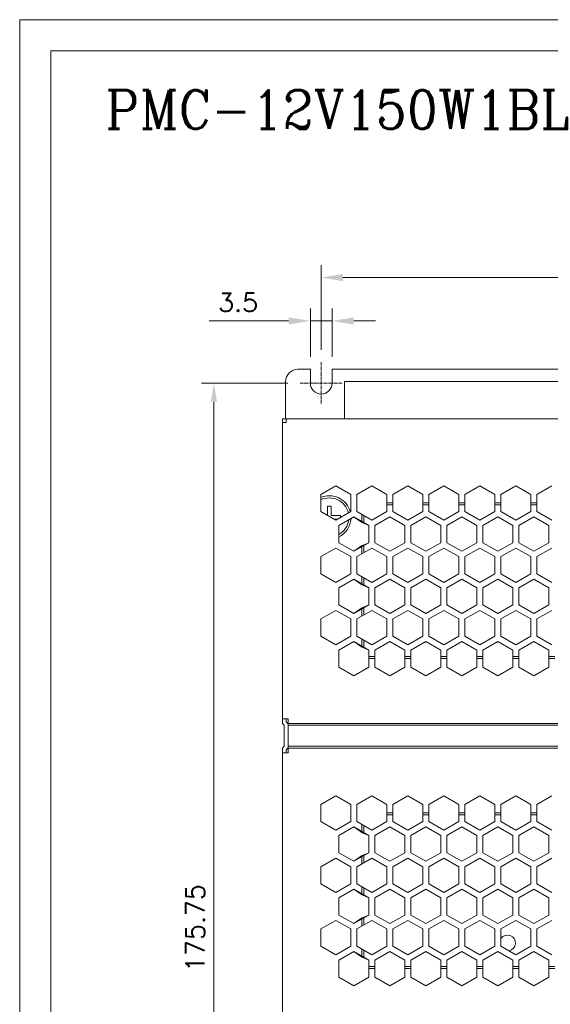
# Model space of a CAD drawing. Header units: inches. Extents: x -123 to 4816, y -2998 to 548.
# Tile 110 of 148: x 4206 to 4291, y -230 to -71. Entities that reach past the tile are written whole.
import ezdxf

# ---------------------------------------------------------------- set-up
doc = ezdxf.new("R2010")
doc.units = ezdxf.units.IN
doc.header["$MEASUREMENT"] = 0
doc.linetypes.add('CENTER2', pattern=[28.575, 19.05, -3.175, 3.175, -3.175])
doc.layers.get('0').update_dxf_attribs({"lineweight": 0})
doc.layers.get('Defpoints').update_dxf_attribs({"lineweight": 0})
for name, color, linetype, lineweight in [('Center', 1, 'CENTER2', 0), ('Dimension', 2, 'Continuous', 9), ('Text', 4, 'Continuous', 13)]:
    doc.layers.add(name, color=color, linetype=linetype, lineweight=lineweight)
doc.styles.add('ROMANC', font='romanc')
doc.styles.add('ROMANS', font='romans')
doc.dimstyles.new('yutana', dxfattribs={"dimtxt": 3.5, "dimasz": 3.5, "dimexe": 2, "dimexo": 2, "dimgap": 1.5, "dimtad": 1, "dimdec": 1, "dimzin": 0, "dimdsep": 46, "dimtxsty": 'Standard', "dimcen": 0, "dimadec": 0, "dimazin": 0, "dimtp": 0.01, "dimtm": 0.01, "dimtfac": 1, "dimtdec": 1, "dimtmove": 0, "dimatfit": 3, "dimfxl": 1, "dimtolj": 1, "dimtzin": 0, "dimlwd": 0, "dimlwe": 0, "dimarcsym": 0})

# ---------------------------------------------------------------- blocks, each defined once
blk = doc.blocks.new('*D1042')
at = {"layer": 'Defpoints', "color": 0}
for p in [(4345.09, -112.92), (4254.34, -126.56), (4345.09, -127.7)]:
    blk.add_point(p, dxfattribs=at)
at = {"layer": 'Dimension', "color": 0, "lineweight": 0}
for p, q in [((4254.34, -124.56), (4254.34, -110.92)), ((4345.09, -125.7), (4345.09, -110.92)), ((4257.84, -112.92), (4341.59, -112.92))]:
    blk.add_line(p, q, dxfattribs=at)
at = {"layer": 'Dimension', "color": 0}
for points in [[(4257.84, -112.34), (4257.84, -113.5), (4254.34, -112.92)], [(4341.59, -113.5), (4341.59, -112.34), (4345.09, -112.92)]]:
    blk.add_solid(points, dxfattribs=at)
at = {"layer": 'Dimension', "color": 0, "lineweight": 0, "insert": (4299.72, -109.92), "char_height": 3, "attachment_point": 5, "style": 'ROMANS'}
blk.add_mtext('\\A1;90.8', dxfattribs=at)
blk = doc.blocks.new('*D1043')
at = {"layer": 'Defpoints', "color": 0}
for p in [(4250.95, -129.95), (4237.05, -305.7), (4248.59, -305.7)]:
    blk.add_point(p, dxfattribs=at)
at = {"layer": 'Dimension', "color": 0, "lineweight": 0}
for p, q in [((4248.95, -129.95), (4235.05, -129.95)), ((4237.05, -132.95), (4237.05, -302.7)), ((4246.59, -305.7), (4235.05, -305.7))]:
    blk.add_line(p, q, dxfattribs=at)
at = {"layer": 'Dimension', "color": 0}
for points in [[(4237.55, -132.95), (4236.55, -132.95), (4237.05, -129.95)], [(4236.55, -302.7), (4237.55, -302.7), (4237.05, -305.7)]]:
    blk.add_solid(points, dxfattribs=at)
at = {"layer": 'Dimension', "color": 0, "lineweight": 0, "insert": (4234.05, -217.83), "char_height": 3, "attachment_point": 5, "rotation": 90, "style": 'ROMANS'}
blk.add_mtext('\\A1;175.75', dxfattribs=at)
blk = doc.blocks.new('*D1044')
at = {"layer": 'Defpoints', "color": 0}
for p in [(4252.59, -119.92), (4252.59, -127.7), (4256.09, -127.7)]:
    blk.add_point(p, dxfattribs=at)
at = {"layer": 'Dimension', "color": 0, "lineweight": 0}
for p, q in [((4252.59, -125.7), (4252.59, -117.92)), ((4256.09, -125.7), (4256.09, -117.92)), ((4249.09, -119.92), (4236.31, -119.92)), ((4256.09, -119.92), (4252.59, -119.92)), ((4259.59, -119.92), (4263.09, -119.92))]:
    blk.add_line(p, q, dxfattribs=at)
at = {"layer": 'Dimension', "color": 0}
for points in [[(4249.09, -120.5), (4249.09, -119.34), (4252.59, -119.92)], [(4259.59, -119.34), (4259.59, -120.5), (4256.09, -119.92)]]:
    blk.add_solid(points, dxfattribs=at)
at = {"layer": 'Dimension', "color": 0, "lineweight": 0, "insert": (4240.95, -116.92), "char_height": 3, "attachment_point": 5, "style": 'ROMANS'}
blk.add_mtext('\\A1;3.5', dxfattribs=at)

msp = doc.modelspace()

# ---------------------------------------------------------------- linework, layer by layer
at = {"color": 7, "linetype": 'Continuous'}
for p, q in [((4252.593, -127.704), (4250.593, -127.704)), ((4252.593, -127.704), (4252.593, -129.954)), ((4256.093, -127.704), (4256.093, -129.954)), ((4343.593, -127.704), (4256.093, -127.704)), ((4248.593, -135.704), (4248.593, -129.704)), ((4258.093, -135.704), (4258.093, -129.704)), ((4343.593, -129.704), (4258.093, -129.704)), ((4248.093, -135.704), (4248.093, -184.817)), ((4248.693, -135.704), (4248.093, -135.704)), ((4248.093, -136.304), (4248.693, -136.304)), ((4248.693, -136.304), (4248.693, -135.704)), ((4342.993, -135.704), (4248.693, -135.704)), ((4254.293, -147.885), (4256.693, -146.499)), ((4256.693, -146.499), (4259.093, -147.885)), ((4260.093, -147.885), (4262.493, -146.499)), ((4262.493, -146.499), (4264.893, -147.885)), ((4265.893, -147.885), (4268.293, -146.499)), ((4268.293, -146.499), (4270.693, -147.885)), ((4271.693, -147.885), (4274.093, -146.499)), ((4274.093, -146.499), (4276.493, -147.885)), ((4277.493, -147.885), (4279.893, -146.499)), ((4279.893, -146.499), (4282.293, -147.885)), ((4283.293, -147.885), (4285.693, -146.499)), ((4285.693, -146.499), (4288.093, -147.885)), ((4289.093, -147.885), (4291.493, -146.499)), ((4254.293, -150.656), (4254.293, -147.885)), ((4259.093, -147.885), (4259.093, -150.656)), ((4260.093, -150.656), (4260.093, -147.885)), ((4264.893, -150.656), (4264.893, -147.885)), ((4265.893, -149.254), (4264.893, -149.254)), ((4265.893, -150.656), (4265.893, -147.885)), ((4270.693, -150.656), (4270.693, -147.885)), ((4271.693, -149.254), (4270.693, -149.254)), ((4271.693, -150.656), (4271.693, -147.885)), ((4276.493, -150.656), (4276.493, -147.885)), ((4277.493, -149.254), (4276.493, -149.254)), ((4277.493, -150.656), (4277.493, -147.885)), ((4282.293, -150.656), (4282.293, -147.885)), ((4283.293, -149.254), (4282.293, -149.254)), ((4283.293, -150.656), (4283.293, -147.885)), ((4288.093, -150.656), (4288.093, -147.885)), ((4289.093, -149.254), (4288.093, -149.254)), ((4289.093, -150.656), (4289.093, -147.885)), ((4256.693, -152.042), (4254.293, -150.656)), ((4255.343, -151.262), (4255.343, -149.804)), ((4255.343, -149.804), (4255.943, -149.804)), ((4255.943, -149.804), (4255.943, -151.304)), ((4259.093, -150.656), (4256.693, -152.042)), ((4262.493, -152.042), (4260.093, -150.656)), ((4262.493, -152.042), (4264.893, -150.656)), ((4264.893, -149.554), (4265.893, -149.554)), ((4265.893, -150.656), (4268.293, -152.042)), ((4270.693, -150.656), (4268.293, -152.042)), ((4270.693, -149.554), (4271.693, -149.554)), ((4271.693, -150.656), (4274.093, -152.042)), ((4274.093, -152.042), (4276.493, -150.656)), ((4276.493, -149.554), (4277.493, -149.554)), ((4277.493, -150.656), (4279.893, -152.042)), ((4279.893, -152.042), (4282.293, -150.656)), ((4282.293, -149.554), (4283.293, -149.554)), ((4283.293, -150.656), (4285.693, -152.042)), ((4288.093, -150.656), (4285.693, -152.042)), ((4288.093, -149.554), (4289.093, -149.554)), ((4289.093, -150.656), (4291.493, -152.042)), ((4255.943, -151.304), (4257.443, -151.304)), ((4256.931, -151.904), (4256.455, -151.904)), ((4257.193, -152.908), (4259.593, -151.522)), ((4257.443, -151.304), (4257.443, -151.609)), ((4259.593, -151.522), (4260.644, -152.273)), ((4261.993, -152.908), (4259.593, -151.522)), ((4260.644, -152.273), (4260.944, -152.446)), ((4260.893, -152.273), (4260.644, -152.273)), ((4260.893, -152.273), (4260.893, -151.118)), ((4261.193, -152.446), (4261.193, -151.291)), ((4265.393, -151.522), (4262.993, -152.908)), ((4267.793, -152.908), (4265.393, -151.522)), ((4271.193, -151.522), (4268.793, -152.908)), ((4273.593, -152.908), (4271.193, -151.522)), ((4276.993, -151.522), (4274.593, -152.908)), ((4279.393, -152.908), (4276.993, -151.522)), ((4282.793, -151.522), (4280.393, -152.908)), ((4285.193, -152.908), (4282.793, -151.522)), ((4288.593, -151.522), (4286.193, -152.908)), ((4290.993, -152.908), (4288.593, -151.522)), ((4257.193, -155.679), (4257.193, -152.908)), ((4261.993, -152.908), (4260.944, -152.446)), ((4261.193, -152.446), (4260.944, -152.446)), ((4261.993, -152.908), (4261.993, -155.679)), ((4262.993, -152.908), (4262.993, -155.679)), ((4267.793, -152.908), (4267.793, -155.679)), ((4268.793, -152.908), (4268.793, -155.679)), ((4273.593, -152.908), (4273.593, -155.679)), ((4274.593, -152.908), (4274.593, -155.679)), ((4279.393, -152.908), (4279.393, -155.679)), ((4280.393, -152.908), (4280.393, -155.679)), ((4285.193, -152.908), (4285.193, -155.679)), ((4286.193, -152.908), (4286.193, -155.679)), ((4290.993, -152.908), (4290.993, -155.679)), ((4254.293, -157.931), (4256.693, -156.545)), ((4256.693, -156.545), (4259.093, -157.931)), ((4259.593, -157.065), (4257.193, -155.679)), ((4259.593, -157.065), (4261.993, -155.679)), ((4260.644, -156.314), (4259.593, -157.065)), ((4260.093, -157.931), (4262.493, -156.545)), ((4260.644, -156.314), (4260.944, -156.141)), ((4260.893, -156.314), (4260.644, -156.314)), ((4260.893, -157.469), (4260.893, -156.314)), ((4261.993, -155.679), (4260.944, -156.141)), ((4261.193, -156.141), (4260.944, -156.141)), ((4261.193, -157.296), (4261.193, -156.141)), ((4264.893, -157.931), (4262.493, -156.545)), ((4262.993, -155.679), (4265.393, -157.065)), ((4265.393, -157.065), (4267.793, -155.679)), ((4268.293, -156.545), (4265.893, -157.931)), ((4270.693, -157.931), (4268.293, -156.545)), ((4271.193, -157.065), (4268.793, -155.679)), ((4271.193, -157.065), (4273.593, -155.679)), ((4274.093, -156.545), (4271.693, -157.931)), ((4276.493, -157.931), (4274.093, -156.545)), ((4274.593, -155.679), (4276.993, -157.065)), ((4279.393, -155.679), (4276.993, -157.065)), ((4279.893, -156.545), (4277.493, -157.931)), ((4282.293, -157.931), (4279.893, -156.545)), ((4280.393, -155.679), (4282.793, -157.065)), ((4282.793, -157.065), (4285.193, -155.679)), ((4285.693, -156.545), (4283.293, -157.931)), ((4288.093, -157.931), (4285.693, -156.545)), ((4286.193, -155.679), (4288.593, -157.065)), ((4288.593, -157.065), (4290.993, -155.679)), ((4291.493, -156.545), (4289.093, -157.931)), ((4254.293, -160.702), (4254.293, -157.931)), ((4259.093, -157.931), (4259.093, -160.702)), ((4260.093, -160.702), (4260.093, -157.931)), ((4264.893, -160.702), (4264.893, -157.931)), ((4265.893, -160.702), (4265.893, -157.931)), ((4270.693, -160.702), (4270.693, -157.931)), ((4271.693, -160.702), (4271.693, -157.931)), ((4276.493, -160.702), (4276.493, -157.931)), ((4277.493, -160.702), (4277.493, -157.931)), ((4282.293, -160.702), (4282.293, -157.931)), ((4283.293, -160.702), (4283.293, -157.931)), ((4288.093, -160.702), (4288.093, -157.931)), ((4289.093, -160.702), (4289.093, -157.931)), ((4256.693, -162.088), (4254.293, -160.702)), ((4259.093, -160.702), (4256.693, -162.088)), ((4257.193, -162.954), (4259.593, -161.568)), ((4259.593, -161.568), (4260.644, -162.318)), ((4261.993, -162.954), (4259.593, -161.568)), ((4262.493, -162.088), (4260.093, -160.702)), ((4260.893, -162.318), (4260.893, -161.164)), ((4261.193, -162.492), (4261.193, -161.337)), ((4262.493, -162.088), (4264.893, -160.702)), ((4265.393, -161.568), (4262.993, -162.954)), ((4267.793, -162.954), (4265.393, -161.568)), ((4265.893, -160.702), (4268.293, -162.088)), ((4270.693, -160.702), (4268.293, -162.088)), ((4271.193, -161.568), (4268.793, -162.954)), ((4273.593, -162.954), (4271.193, -161.568)), ((4271.693, -160.702), (4274.093, -162.088)), ((4274.093, -162.088), (4276.493, -160.702)), ((4276.993, -161.568), (4274.593, -162.954)), ((4279.393, -162.954), (4276.993, -161.568)), ((4279.893, -162.088), (4277.493, -160.702)), ((4279.893, -162.088), (4282.293, -160.702)), ((4282.793, -161.568), (4280.393, -162.954)), ((4285.193, -162.954), (4282.793, -161.568)), ((4283.293, -160.702), (4285.693, -162.088)), ((4285.693, -162.088), (4288.093, -160.702)), ((4288.593, -161.568), (4286.193, -162.954)), ((4290.993, -162.954), (4288.593, -161.568)), ((4289.093, -160.702), (4291.493, -162.088)), ((4257.193, -165.725), (4257.193, -162.954)), ((4260.644, -162.318), (4260.944, -162.492)), ((4260.893, -162.318), (4260.644, -162.318)), ((4261.993, -162.954), (4260.944, -162.492)), ((4261.193, -162.492), (4260.944, -162.492)), ((4261.993, -162.954), (4261.993, -165.725)), ((4262.993, -162.954), (4262.993, -165.725)), ((4267.793, -162.954), (4267.793, -165.725)), ((4268.793, -162.954), (4268.793, -165.725)), ((4273.593, -162.954), (4273.593, -165.725)), ((4274.593, -162.954), (4274.593, -165.725)), ((4279.393, -162.954), (4279.393, -165.725)), ((4280.393, -162.954), (4280.393, -165.725)), ((4285.193, -162.954), (4285.193, -165.725)), ((4286.193, -162.954), (4286.193, -165.725)), ((4290.993, -162.954), (4290.993, -165.725)), ((4254.293, -167.977), (4256.693, -166.591)), ((4256.693, -166.591), (4259.093, -167.977)), ((4259.593, -167.11), (4257.193, -165.725)), ((4259.593, -167.11), (4261.993, -165.725)), ((4260.644, -166.36), (4259.593, -167.11)), ((4260.093, -167.977), (4262.493, -166.591)), ((4260.644, -166.36), (4260.944, -166.187)), ((4260.893, -166.36), (4260.644, -166.36)), ((4260.893, -167.515), (4260.893, -166.36)), ((4261.993, -165.725), (4260.944, -166.187)), ((4261.193, -166.187), (4260.944, -166.187)), ((4261.193, -167.341), (4261.193, -166.187)), ((4264.893, -167.977), (4262.493, -166.591)), ((4262.993, -165.725), (4265.393, -167.11)), ((4265.393, -167.11), (4267.793, -165.725)), ((4268.293, -166.591), (4265.893, -167.977)), ((4270.693, -167.977), (4268.293, -166.591)), ((4271.193, -167.11), (4268.793, -165.725)), ((4271.193, -167.11), (4273.593, -165.725)), ((4274.093, -166.591), (4271.693, -167.977)), ((4276.493, -167.977), (4274.093, -166.591)), ((4274.593, -165.725), (4276.993, -167.11)), ((4276.993, -167.11), (4279.393, -165.725)), ((4279.893, -166.591), (4277.493, -167.977)), ((4282.293, -167.977), (4279.893, -166.591)), ((4280.393, -165.725), (4282.793, -167.11)), ((4282.793, -167.11), (4285.193, -165.725)), ((4285.693, -166.591), (4283.293, -167.977)), ((4288.093, -167.977), (4285.693, -166.591)), ((4288.593, -167.11), (4286.193, -165.725)), ((4288.593, -167.11), (4290.993, -165.725)), ((4291.493, -166.591), (4289.093, -167.977)), ((4254.293, -170.748), (4254.293, -167.977)), ((4259.093, -167.977), (4259.093, -170.748)), ((4260.093, -170.748), (4260.093, -167.977)), ((4264.893, -170.748), (4264.893, -167.977)), ((4265.893, -170.748), (4265.893, -167.977)), ((4270.693, -170.748), (4270.693, -167.977)), ((4271.693, -170.748), (4271.693, -167.977)), ((4276.493, -170.748), (4276.493, -167.977)), ((4277.493, -170.748), (4277.493, -167.977)), ((4282.293, -170.748), (4282.293, -167.977)), ((4283.293, -170.748), (4283.293, -167.977)), ((4288.093, -170.748), (4288.093, -167.977)), ((4289.093, -170.748), (4289.093, -167.977)), ((4256.693, -172.133), (4254.293, -170.748)), ((4259.093, -170.748), (4256.693, -172.133)), ((4260.093, -170.748), (4262.493, -172.133)), ((4260.893, -172.364), (4260.893, -171.21)), ((4261.193, -172.538), (4261.193, -171.383)), ((4262.493, -172.133), (4264.893, -170.748)), ((4265.893, -170.748), (4268.293, -172.133)), ((4268.293, -172.133), (4270.693, -170.748)), ((4271.693, -170.748), (4274.093, -172.133)), ((4274.093, -172.133), (4276.493, -170.748)), ((4279.893, -172.133), (4277.493, -170.748)), ((4279.893, -172.133), (4282.293, -170.748)), ((4283.293, -170.748), (4285.693, -172.133)), ((4285.693, -172.133), (4288.093, -170.748)), ((4289.093, -170.748), (4291.493, -172.133)), ((4257.193, -172.999), (4259.593, -171.614)), ((4257.193, -175.771), (4257.193, -172.999)), ((4259.593, -171.614), (4260.644, -172.364)), ((4259.593, -171.614), (4261.993, -172.999)), ((4260.644, -172.364), (4260.944, -172.538)), ((4260.893, -172.364), (4260.644, -172.364)), ((4261.993, -172.999), (4260.944, -172.538)), ((4261.193, -172.538), (4260.944, -172.538)), ((4261.993, -175.771), (4261.993, -172.999)), ((4265.393, -171.614), (4262.993, -172.999)), ((4262.993, -175.771), (4262.993, -172.999)), ((4267.793, -172.999), (4265.393, -171.614)), ((4267.793, -175.771), (4267.793, -172.999)), ((4271.193, -171.614), (4268.793, -172.999)), ((4268.793, -175.771), (4268.793, -172.999)), ((4273.593, -172.999), (4271.193, -171.614)), ((4273.593, -175.771), (4273.593, -172.999)), ((4276.993, -171.614), (4274.593, -172.999)), ((4274.593, -175.771), (4274.593, -172.999)), ((4279.393, -172.999), (4276.993, -171.614)), ((4279.393, -175.771), (4279.393, -172.999)), ((4282.793, -171.614), (4280.393, -172.999)), ((4280.393, -175.771), (4280.393, -172.999)), ((4285.193, -172.999), (4282.793, -171.614)), ((4285.193, -175.771), (4285.193, -172.999)), ((4288.593, -171.614), (4286.193, -172.999)), ((4286.193, -175.771), (4286.193, -172.999)), ((4290.993, -172.999), (4288.593, -171.614)), ((4290.993, -175.771), (4290.993, -172.999)), ((4262.993, -174.054), (4261.993, -174.054)), ((4262.993, -174.354), (4261.993, -174.354)), ((4268.793, -174.054), (4267.793, -174.054)), ((4268.793, -174.354), (4267.793, -174.354)), ((4274.593, -174.054), (4273.593, -174.054)), ((4274.593, -174.354), (4273.593, -174.354)), ((4280.393, -174.054), (4279.393, -174.054)), ((4280.393, -174.354), (4279.393, -174.354)), ((4286.193, -174.054), (4285.193, -174.054)), ((4286.193, -174.354), (4285.193, -174.354)), ((4291.993, -174.054), (4290.993, -174.054)), ((4291.993, -174.354), (4290.993, -174.354)), ((4259.593, -177.156), (4257.193, -175.771)), ((4261.993, -175.771), (4259.593, -177.156)), ((4265.393, -177.156), (4262.993, -175.771)), ((4267.793, -175.771), (4265.393, -177.156)), ((4271.193, -177.156), (4268.793, -175.771)), ((4273.593, -175.771), (4271.193, -177.156)), ((4276.993, -177.156), (4274.593, -175.771)), ((4279.393, -175.771), (4276.993, -177.156)), ((4282.793, -177.156), (4280.393, -175.771)), ((4285.193, -175.771), (4282.793, -177.156)), ((4288.593, -177.156), (4286.193, -175.771)), ((4290.993, -175.771), (4288.593, -177.156)), ((4248.093, -184.065), (4248.993, -184.065)), ((4248.693, -184.065), (4248.693, -184.568)), ((4248.993, -189.565), (4248.993, -184.065)), ((4248.093, -184.817), (4248.393, -185.117)), ((4248.393, -188.517), (4248.393, -185.117)), ((4248.693, -184.568), (4248.967, -184.843)), ((4248.993, -184.817), (4342.693, -184.817)), ((4248.993, -185.117), (4342.693, -185.117)), ((4248.393, -188.517), (4248.093, -188.817)), ((4248.093, -188.817), (4248.093, -234.817)), ((4248.967, -188.791), (4248.693, -189.065)), ((4342.693, -188.517), (4248.993, -188.517)), ((4248.993, -188.817), (4342.693, -188.817)), ((4248.093, -189.565), (4248.993, -189.565)), ((4248.693, -189.065), (4248.693, -189.565)), ((4254.293, -197.885), (4256.693, -196.499)), ((4256.693, -196.499), (4259.093, -197.885)), ((4260.093, -197.885), (4262.493, -196.499)), ((4262.493, -196.499), (4264.893, -197.885)), ((4265.893, -197.885), (4268.293, -196.499)), ((4268.293, -196.499), (4270.693, -197.885)), ((4271.693, -197.885), (4274.093, -196.499)), ((4274.093, -196.499), (4276.493, -197.885)), ((4277.493, -197.885), (4279.893, -196.499)), ((4279.893, -196.499), (4282.293, -197.885)), ((4283.293, -197.885), (4285.693, -196.499)), ((4285.693, -196.499), (4288.093, -197.885)), ((4289.093, -197.885), (4291.493, -196.499)), ((4254.293, -200.656), (4254.293, -197.885)), ((4259.093, -197.885), (4259.093, -200.656)), ((4260.093, -200.656), (4260.093, -197.885)), ((4264.893, -200.656), (4264.893, -197.885)), ((4265.893, -200.656), (4265.893, -197.885)), ((4270.693, -200.656), (4270.693, -197.885)), ((4271.693, -200.656), (4271.693, -197.885)), ((4276.493, -200.656), (4276.493, -197.885)), ((4277.493, -200.656), (4277.493, -197.885)), ((4282.293, -200.656), (4282.293, -197.885)), ((4283.293, -200.656), (4283.293, -197.885)), ((4288.093, -200.656), (4288.093, -197.885)), ((4289.093, -200.656), (4289.093, -197.885)), ((4265.893, -199.254), (4264.893, -199.254)), ((4264.893, -199.554), (4265.893, -199.554)), ((4271.693, -199.254), (4270.693, -199.254)), ((4270.693, -199.554), (4271.693, -199.554)), ((4277.493, -199.254), (4276.493, -199.254)), ((4276.493, -199.554), (4277.493, -199.554)), ((4283.293, -199.254), (4282.293, -199.254)), ((4282.293, -199.554), (4283.293, -199.554)), ((4289.093, -199.254), (4288.093, -199.254)), ((4288.093, -199.554), (4289.093, -199.554)), ((4256.693, -202.042), (4254.293, -200.656)), ((4259.093, -200.656), (4256.693, -202.042)), ((4257.193, -202.908), (4259.593, -201.522)), ((4259.593, -201.522), (4261.993, -202.908)), ((4259.593, -201.522), (4260.644, -202.273)), ((4262.493, -202.042), (4260.093, -200.656)), ((4260.893, -202.273), (4260.893, -201.118)), ((4261.193, -202.446), (4261.193, -201.291)), ((4262.493, -202.042), (4264.893, -200.656)), ((4265.393, -201.522), (4262.993, -202.908)), ((4267.793, -202.908), (4265.393, -201.522)), ((4265.893, -200.656), (4268.293, -202.042)), ((4270.693, -200.656), (4268.293, -202.042)), ((4271.193, -201.522), (4268.793, -202.908)), ((4273.593, -202.908), (4271.193, -201.522)), ((4271.693, -200.656), (4274.093, -202.042)), ((4274.093, -202.042), (4276.493, -200.656)), ((4276.993, -201.522), (4274.593, -202.908)), ((4279.393, -202.908), (4276.993, -201.522)), ((4277.493, -200.656), (4279.893, -202.042)), ((4279.893, -202.042), (4282.293, -200.656)), ((4282.793, -201.522), (4280.393, -202.908)), ((4285.193, -202.908), (4282.793, -201.522)), ((4283.293, -200.656), (4285.693, -202.042)), ((4288.093, -200.656), (4285.693, -202.042)), ((4288.593, -201.522), (4286.193, -202.908)), ((4290.993, -202.908), (4288.593, -201.522)), ((4289.093, -200.656), (4291.493, -202.042)), ((4257.193, -205.679), (4257.193, -202.908)), ((4260.644, -202.273), (4260.944, -202.446)), ((4260.893, -202.273), (4260.644, -202.273)), ((4261.993, -202.908), (4260.944, -202.446)), ((4261.193, -202.446), (4260.944, -202.446)), ((4261.993, -202.908), (4261.993, -205.679)), ((4262.993, -202.908), (4262.993, -205.679)), ((4267.793, -202.908), (4267.793, -205.679)), ((4268.793, -202.908), (4268.793, -205.679)), ((4273.593, -202.908), (4273.593, -205.679)), ((4274.593, -202.908), (4274.593, -205.679)), ((4279.393, -202.908), (4279.393, -205.679)), ((4280.393, -202.908), (4280.393, -205.679)), ((4285.193, -202.908), (4285.193, -205.679)), ((4286.193, -202.908), (4286.193, -205.679)), ((4290.993, -202.908), (4290.993, -205.679)), ((4259.593, -207.065), (4257.193, -205.679)), ((4259.593, -207.065), (4261.993, -205.679)), ((4260.644, -206.314), (4259.593, -207.065)), ((4260.644, -206.314), (4260.944, -206.141)), ((4260.893, -206.314), (4260.644, -206.314)), ((4260.893, -207.469), (4260.893, -206.314)), ((4261.993, -205.679), (4260.944, -206.141)), ((4261.193, -206.141), (4260.944, -206.141)), ((4261.193, -207.296), (4261.193, -206.141)), ((4262.993, -205.679), (4265.393, -207.065)), ((4265.393, -207.065), (4267.793, -205.679)), ((4271.193, -207.065), (4268.793, -205.679)), ((4271.193, -207.065), (4273.593, -205.679)), ((4274.593, -205.679), (4276.993, -207.065)), ((4279.393, -205.679), (4276.993, -207.065)), ((4280.393, -205.679), (4282.793, -207.065)), ((4282.793, -207.065), (4285.193, -205.679)), ((4286.193, -205.679), (4288.593, -207.065)), ((4288.593, -207.065), (4290.993, -205.679)), ((4254.293, -207.931), (4256.693, -206.545)), ((4254.293, -210.702), (4254.293, -207.931)), ((4256.693, -206.545), (4259.093, -207.931)), ((4259.093, -207.931), (4259.093, -210.702)), ((4260.093, -207.931), (4262.493, -206.545)), ((4260.093, -210.702), (4260.093, -207.931)), ((4264.893, -207.931), (4262.493, -206.545)), ((4264.893, -210.702), (4264.893, -207.931)), ((4268.293, -206.545), (4265.893, -207.931)), ((4265.893, -210.702), (4265.893, -207.931)), ((4270.693, -207.931), (4268.293, -206.545)), ((4270.693, -210.702), (4270.693, -207.931)), ((4274.093, -206.545), (4271.693, -207.931)), ((4271.693, -210.702), (4271.693, -207.931)), ((4276.493, -207.931), (4274.093, -206.545)), ((4276.493, -210.702), (4276.493, -207.931)), ((4279.893, -206.545), (4277.493, -207.931)), ((4277.493, -210.702), (4277.493, -207.931)), ((4282.293, -207.931), (4279.893, -206.545)), ((4282.293, -210.702), (4282.293, -207.931)), ((4285.693, -206.545), (4283.293, -207.931)), ((4283.293, -210.702), (4283.293, -207.931)), ((4288.093, -207.931), (4285.693, -206.545)), ((4288.093, -210.702), (4288.093, -207.931)), ((4291.493, -206.545), (4289.093, -207.931)), ((4289.093, -210.702), (4289.093, -207.931)), ((4256.693, -212.088), (4254.293, -210.702)), ((4259.093, -210.702), (4256.693, -212.088)), ((4262.493, -212.088), (4260.093, -210.702)), ((4260.893, -212.318), (4260.893, -211.164)), ((4262.493, -212.088), (4264.893, -210.702)), ((4265.893, -210.702), (4268.293, -212.088)), ((4270.693, -210.702), (4268.293, -212.088)), ((4271.693, -210.702), (4274.093, -212.088)), ((4274.093, -212.088), (4276.493, -210.702)), ((4279.893, -212.088), (4277.493, -210.702)), ((4279.893, -212.088), (4282.293, -210.702)), ((4283.293, -210.702), (4285.693, -212.088)), ((4285.693, -212.088), (4288.093, -210.702)), ((4289.093, -210.702), (4291.493, -212.088)), ((4257.193, -212.954), (4259.593, -211.568)), ((4259.593, -211.568), (4261.993, -212.954)), ((4259.593, -211.568), (4260.644, -212.318)), ((4260.644, -212.318), (4260.944, -212.492)), ((4260.893, -212.318), (4260.644, -212.318)), ((4261.993, -212.954), (4260.944, -212.492)), ((4261.193, -212.492), (4260.944, -212.492)), ((4261.193, -212.492), (4261.193, -211.337)), ((4265.393, -211.568), (4262.993, -212.954)), ((4267.793, -212.954), (4265.393, -211.568)), ((4271.193, -211.568), (4268.793, -212.954)), ((4273.593, -212.954), (4271.193, -211.568)), ((4276.993, -211.568), (4274.593, -212.954)), ((4279.393, -212.954), (4276.993, -211.568)), ((4282.793, -211.568), (4280.393, -212.954)), ((4285.193, -212.954), (4282.793, -211.568)), ((4288.593, -211.568), (4286.193, -212.954)), ((4290.993, -212.954), (4288.593, -211.568)), ((4257.193, -215.725), (4257.193, -212.954)), ((4261.993, -212.954), (4261.993, -215.725)), ((4262.993, -212.954), (4262.993, -215.725)), ((4267.793, -212.954), (4267.793, -215.725)), ((4268.793, -212.954), (4268.793, -215.725)), ((4273.593, -212.954), (4273.593, -215.725)), ((4274.593, -212.954), (4274.593, -215.725)), ((4279.393, -212.954), (4279.393, -215.725)), ((4280.393, -212.954), (4280.393, -215.725)), ((4285.193, -212.954), (4285.193, -215.725)), ((4286.193, -212.954), (4286.193, -215.725)), ((4290.993, -212.954), (4290.993, -215.725)), ((4259.593, -217.11), (4257.193, -215.725)), ((4259.593, -217.11), (4261.993, -215.725)), ((4261.993, -215.725), (4260.944, -216.187)), ((4262.993, -215.725), (4265.393, -217.11)), ((4265.393, -217.11), (4267.793, -215.725)), ((4271.193, -217.11), (4268.793, -215.725)), ((4271.193, -217.11), (4273.593, -215.725)), ((4274.593, -215.725), (4276.993, -217.11)), ((4276.993, -217.11), (4279.393, -215.725)), ((4280.393, -215.725), (4282.793, -217.11)), ((4282.793, -217.11), (4285.193, -215.725)), ((4288.593, -217.11), (4286.193, -215.725)), ((4288.593, -217.11), (4290.993, -215.725)), ((4254.293, -217.977), (4256.693, -216.591)), ((4256.693, -216.591), (4259.093, -217.977)), ((4260.644, -216.36), (4259.593, -217.11)), ((4260.093, -217.977), (4262.493, -216.591)), ((4260.644, -216.36), (4260.944, -216.187)), ((4260.893, -216.36), (4260.644, -216.36)), ((4260.893, -217.515), (4260.893, -216.36)), ((4261.193, -216.187), (4260.944, -216.187)), ((4261.193, -217.341), (4261.193, -216.187)), ((4264.893, -217.977), (4262.493, -216.591)), ((4268.293, -216.591), (4265.893, -217.977)), ((4270.693, -217.977), (4268.293, -216.591)), ((4274.093, -216.591), (4271.693, -217.977)), ((4276.493, -217.977), (4274.093, -216.591)), ((4279.893, -216.591), (4277.493, -217.977)), ((4282.293, -217.977), (4279.893, -216.591)), ((4285.693, -216.591), (4283.293, -217.977)), ((4288.093, -217.977), (4285.693, -216.591)), ((4291.493, -216.591), (4289.093, -217.977)), ((4254.293, -220.748), (4254.293, -217.977)), ((4259.093, -217.977), (4259.093, -220.748)), ((4260.093, -220.748), (4260.093, -217.977)), ((4264.893, -220.748), (4264.893, -217.977)), ((4265.893, -220.748), (4265.893, -217.977)), ((4270.693, -220.748), (4270.693, -217.977)), ((4271.693, -220.748), (4271.693, -217.977)), ((4276.493, -220.748), (4276.493, -217.977)), ((4277.493, -220.748), (4277.493, -217.977)), ((4282.293, -220.748), (4282.293, -217.977)), ((4283.293, -220.748), (4283.293, -217.977)), ((4288.093, -220.748), (4288.093, -217.977)), ((4289.093, -220.748), (4289.093, -217.977)), ((4256.693, -222.133), (4254.293, -220.748)), ((4259.093, -220.748), (4256.693, -222.133)), ((4257.193, -222.999), (4259.593, -221.614)), ((4259.593, -221.614), (4260.644, -222.364)), ((4259.593, -221.614), (4261.993, -222.999)), ((4260.093, -220.748), (4262.493, -222.133)), ((4260.893, -222.364), (4260.893, -221.21)), ((4261.193, -222.538), (4261.193, -221.383)), ((4262.493, -222.133), (4264.893, -220.748)), ((4265.393, -221.614), (4262.993, -222.999)), ((4267.793, -222.999), (4265.393, -221.614)), ((4265.893, -220.748), (4268.293, -222.133)), ((4268.293, -222.133), (4270.693, -220.748)), ((4271.193, -221.614), (4268.793, -222.999)), ((4273.593, -222.999), (4271.193, -221.614)), ((4271.693, -220.748), (4274.093, -222.133)), ((4274.093, -222.133), (4276.493, -220.748)), ((4276.993, -221.614), (4274.593, -222.999)), ((4279.393, -222.999), (4276.993, -221.614)), ((4279.893, -222.133), (4277.493, -220.748)), ((4279.893, -222.133), (4282.293, -220.748)), ((4282.793, -221.614), (4280.393, -222.999)), ((4285.193, -222.999), (4282.793, -221.614)), ((4283.293, -220.748), (4285.693, -222.133)), ((4285.693, -222.133), (4288.093, -220.748)), ((4288.593, -221.614), (4286.193, -222.999)), ((4290.993, -222.999), (4288.593, -221.614)), ((4289.093, -220.748), (4291.493, -222.133)), ((4257.193, -225.771), (4257.193, -222.999)), ((4260.644, -222.364), (4260.944, -222.538)), ((4260.893, -222.364), (4260.644, -222.364)), ((4261.993, -222.999), (4260.944, -222.538)), ((4261.193, -222.538), (4260.944, -222.538)), ((4261.993, -225.771), (4261.993, -222.999)), ((4262.993, -225.771), (4262.993, -222.999)), ((4267.793, -225.771), (4267.793, -222.999)), ((4268.793, -225.771), (4268.793, -222.999)), ((4273.593, -225.771), (4273.593, -222.999)), ((4274.593, -225.771), (4274.593, -222.999)), ((4279.393, -225.771), (4279.393, -222.999)), ((4280.393, -225.771), (4280.393, -222.999)), ((4285.193, -225.771), (4285.193, -222.999)), ((4286.193, -225.771), (4286.193, -222.999)), ((4290.993, -225.771), (4290.993, -222.999)), ((4262.993, -224.054), (4261.993, -224.054)), ((4262.993, -224.354), (4261.993, -224.354)), ((4268.793, -224.054), (4267.793, -224.054)), ((4268.793, -224.354), (4267.793, -224.354)), ((4274.593, -224.054), (4273.593, -224.054)), ((4274.593, -224.354), (4273.593, -224.354)), ((4280.393, -224.054), (4279.393, -224.054)), ((4280.393, -224.354), (4279.393, -224.354)), ((4286.193, -224.054), (4285.193, -224.054)), ((4286.193, -224.354), (4285.193, -224.354)), ((4291.993, -224.054), (4290.993, -224.054)), ((4291.993, -224.354), (4290.993, -224.354)), ((4259.593, -227.156), (4257.193, -225.771)), ((4261.993, -225.771), (4259.593, -227.156)), ((4265.393, -227.156), (4262.993, -225.771)), ((4267.793, -225.771), (4265.393, -227.156)), ((4271.193, -227.156), (4268.793, -225.771)), ((4273.593, -225.771), (4271.193, -227.156)), ((4276.993, -227.156), (4274.593, -225.771)), ((4279.393, -225.771), (4276.993, -227.156)), ((4282.793, -227.156), (4280.393, -225.771)), ((4285.193, -225.771), (4282.793, -227.156)), ((4288.593, -227.156), (4286.193, -225.771)), ((4290.993, -225.771), (4288.593, -227.156))]:
    msp.add_line(p, q, dxfattribs=at)
for centre, radius, start, end in [((4250.593, -129.704), 2, 90, 180), ((4254.343, -129.954), 1.75, 180, 0), ((4255.643, -151.604), 3.5, 15.41269, 112.76191), ((4255.643, -151.604), 3.15, 13.27161, 115.42195), ((4255.643, -151.604), 3.5, 296.3111, 356.94215), ((4255.643, -151.604), 3.15, 299.56111, 352.73306), ((4284.343, -220.254), 1.3, 282.47126, 144.7579)]:
    msp.add_arc(centre, radius, start, end, dxfattribs=at)
at = {"layer": 'Center', "lineweight": 0, "ltscale": 0.025}
for p, q in [((4254.343, -126.559), (4254.343, -133.349)), ((4250.948, -129.954), (4257.738, -129.954))]:
    msp.add_line(p, q, dxfattribs=at)
at = {"layer": 'Dimension', "color": 0, "lineweight": 0}
for points in [[(4205.764, -71.333), (4205.764, -368.333), (4625.764, -368.333), (4625.764, -71.333)], [(4210.764, -76.333), (4210.764, -363.333), (4620.764, -363.333), (4620.764, -76.333)]]:
    msp.add_lwpolyline(points, close=True, dxfattribs=at)

# ---------------------------------------------------------------- texts
at = {"layer": 'Text', "color": 3, "style": 'ROMANC'}
msp.add_text('PMC-12V150W1BL', height=6.23557, dxfattribs=at).set_placement((4219.539, -88.94))

# ---------------------------------------------------------------- dimensions: what is measured, and where the dimension line sits
at = {"layer": 'Dimension', "lineweight": 0}
dim = msp.add_linear_dim(base=(4345.092946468, -112.92019255), p1=(4254.342946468, -126.558929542), p2=(4345.092946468, -127.70408891), dimstyle='yutana', override={"dimtxt": 3, "dimtxsty": 'ROMANS', "dimtmove": 0}, dxfattribs=at)
dim.commit()
dim.dimension.update_dxf_attribs({"geometry": '*D1042', "text_midpoint": (4299.717946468, -112.92019255), "dimtype": 160})
dim = msp.add_linear_dim(base=(4252.593, -119.92), p1=(4256.093, -127.704), p2=(4252.593, -127.704), dimstyle='yutana', override={"dimtxt": 3, "dimtxsty": 'ROMANS', "dimtmove": 0}, dxfattribs=at)
dim.commit()
dim.dimension.update_dxf_attribs({"geometry": '*D1044', "text_midpoint": (4240.95, -116.92)})
dim = msp.add_linear_dim(base=(4237.045, -305.704), p1=(4250.948, -129.954), p2=(4248.593, -305.704), angle=90, dimstyle='yutana', override={"dimtxt": 3, "dimasz": 3, "dimdec": 2, "dimtxsty": 'ROMANS'}, dxfattribs=at)
dim.commit()
dim.dimension.update_dxf_attribs({"geometry": '*D1043', "text_midpoint": (4234.045, -217.829)})

doc.saveas('drawing.dxf')
